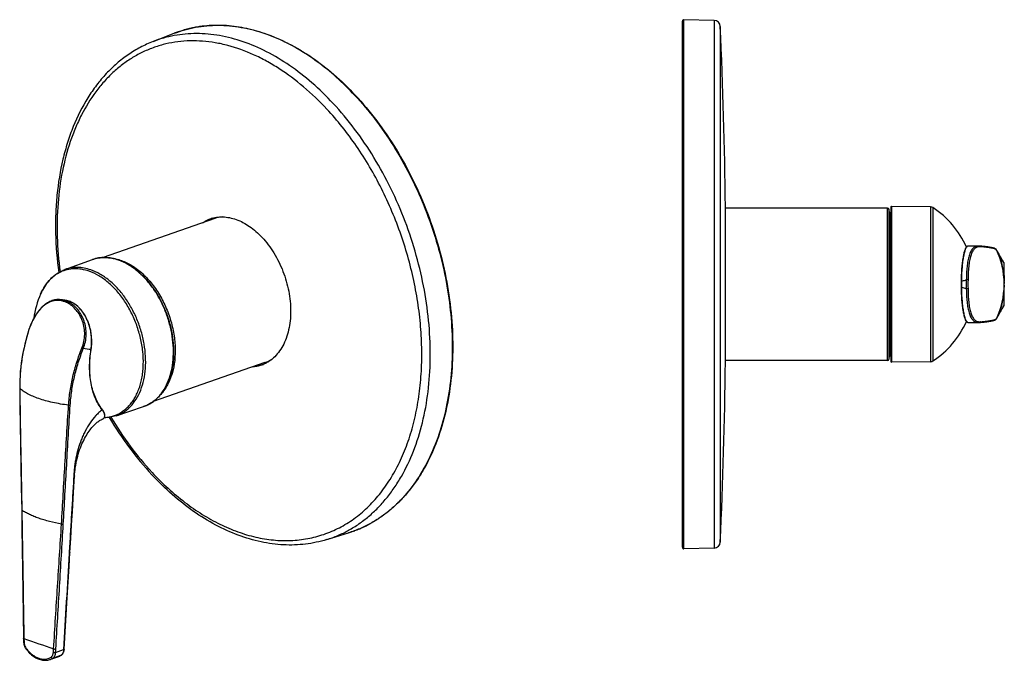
# Model space of a CAD drawing. Header units: millimetres. Extents: x 11 to 339, y -132 to 288.
# Tile 1 of 2: x 23 to 339, y -132 to 74. Entities that reach past the tile are written whole.
import ezdxf

# ---------------------------------------------------------------- set-up
doc = ezdxf.new("R2010")
doc.units = ezdxf.units.MM
doc.header["$LTSCALE"] = 23.1
doc.layers.get('0').update_dxf_attribs({"linetype": 'CONTINUOUS'})

msp = doc.modelspace()

# ---------------------------------------------------------------- linework, layer by layer
at = {"color": 7, "linetype": 'CONTINUOUS'}
for p, q in [((235.73, -95.89), (235.73, 73.11)), ((245.97, 73.35), (236.24, 73.61)), ((65.73, 66.59), (72.52, 69.23)), ((249.56, -36.29), (249.56, 13.51)), ((301.61, 13.11), (249.56, 13.11)), ((302.7, 13.41), (302.7, -36.19)), ((315.4, 13.5), (302.9, 13.61)), ((85.54, 9.72), (49.64, -2.79)), ((302.11, -35.39), (302.11, 12.61)), ((302.7, 11.61), (302.51, 11.61)), ((330.81, 0.89), (327.45, 0.83)), ((327.46, 0.83), (327.45, 0.83)), ((336.57, -0.23), (336.57, -0.23)), ((336.78, -0.55), (336.57, -0.23)), ((337.89, -2.6), (337.73, -2.3)), ((37.43, -6.64), (46.24, -3.45)), ((339.02, -4.43), (339.01, -4.41)), ((339.03, -4.45), (339.02, -4.43)), ((339.05, -4.47), (339.03, -4.45)), ((339.13, -4.96), (339.13, -4.91)), ((339.13, -5.02), (339.13, -4.96)), ((339.14, -5.09), (339.13, -5.02)), ((339.14, -5.16), (339.14, -5.09)), ((339.14, -5.24), (339.14, -5.16)), ((339.14, -5.37), (339.14, -5.24)), ((339.14, -5.51), (339.14, -5.37)), ((339.14, -5.72), (339.14, -5.51)), ((339.14, -6.45), (339.14, -5.72)), ((325.26, -9.95), (325.25, -10.43)), ((325.25, -10.43), (325.25, -10.9)), ((325.25, -10.9), (325.25, -11.39)), ((325.25, -11.39), (325.25, -11.87)), ((325.25, -11.87), (325.25, -12.24)), ((325.25, -12.24), (325.26, -12.82)), ((339.1, -10.58), (339.11, -9.52)), ((339.1, -11.39), (339.1, -11.13)), ((339.1, -11.65), (339.1, -11.4)), ((339.1, -11.59), (339.1, -11.44)), ((339.14, -16.33), (339.11, -13.72)), ((37.37, -16.52), (36.22, -16.36)), ((38.11, -16.66), (38.03, -16.64)), ((38.73, -16.85), (38.65, -16.82)), ((38.81, -16.88), (38.73, -16.85)), ((39.42, -17.13), (39.34, -17.09)), ((339.01, -18.37), (339.02, -18.35)), ((339.02, -18.35), (339.03, -18.33)), ((339.03, -18.33), (339.05, -18.31)), ((339.13, -17.77), (339.14, -17.71)), ((339.13, -17.82), (339.13, -17.77)), ((339.13, -17.87), (339.13, -17.82)), ((339.14, -17.16), (339.14, -16.33)), ((339.14, -17.34), (339.14, -17.16)), ((339.14, -17.47), (339.14, -17.34)), ((339.14, -17.58), (339.14, -17.47)), ((339.14, -17.65), (339.14, -17.58)), ((339.14, -17.71), (339.14, -17.65)), ((327.45, -23.62), (327.46, -23.62)), ((327.45, -23.62), (330.81, -23.68)), ((336.57, -22.56), (336.57, -22.56)), ((25.99, -25.52), (25.84, -25.96)), ((45.82, -32.38), (45.89, -31.89)), ((45.82, -32.38), (45.82, -32.36)), ((302.7, -34.39), (302.51, -34.39)), ((101.66, -36.55), (65.76, -49.06)), ((301.61, -35.89), (249.56, -35.89)), ((315.4, -36.28), (302.9, -36.39)), ((49.5, -51.72), (49.38, -51.56)), ((53.82, -53.64), (62.69, -50.66)), ((49.51, -54.66), (49.51, -54.66)), ((23.39, -76.68), (23.52, -84)), ((121.5, -93.41), (128.46, -91.26)), ((245.97, -96.14), (236.24, -96.39)), ((37.21, -128.58), (38.16, -111.99)), ((24.1, -125.22), (24.12, -126.08)), ((24.12, -126.08), (24.12, -126.23)), ((32.6, -131.94), (35.17, -131.04)), ((35.99, -130.67), (36.2, -130.55)), ((36.2, -130.55), (36.2, -130.55))]:
    msp.add_line(p, q, dxfattribs=at)
at = {"color": 9, "linetype": 'CONTINUOUS'}
for p, q in [((236.24, -96.39), (236.24, 73.61)), ((245.97, 73.35), (245.97, -96.14)), ((247.91, 71.44), (247.91, -94.22)), ((301.61, -35.89), (301.61, 13.11)), ((302.9, 13.61), (302.9, -36.39)), ((315.4, 13.5), (315.4, -36.28)), ((316.21, 13.25), (316.21, -36.03)), ((302.51, 11.61), (302.51, -34.39)), ((337.76, -2.39), (337.72, -2.31)), ((337.76, -2.39), (337.72, -2.31)), ((339.07, -4.65), (338.95, -4.44)), ((338.99, -4.5), (338.96, -4.44)), ((339.07, -4.65), (338.99, -4.5)), ((339.14, -5.73), (339.14, -5.72)), ((339.14, -5.73), (339.14, -5.72)), ((339.11, -8.61), (339.12, -8.55)), ((339.1, -10.46), (339.1, -10.39)), ((339.1, -10.58), (339.1, -10.46)), ((36.58, -16.42), (36.23, -16.37)), ((37.3, -16.53), (37.37, -16.54)), ((38.03, -16.64), (38.02, -16.64)), ((38.03, -16.64), (38.02, -16.64)), ((38.02, -16.64), (38.03, -16.64)), ((38.73, -16.85), (38.71, -16.85)), ((38.73, -16.85), (38.71, -16.85)), ((39.42, -17.13), (39.4, -17.12)), ((39.42, -17.13), (39.4, -17.12)), ((338.95, -18.34), (339.07, -18.13)), ((338.96, -18.34), (338.99, -18.28)), ((338.99, -18.28), (339.07, -18.13)), ((339.14, -17.05), (339.14, -17.06)), ((339.14, -17.06), (339.14, -17.05)), ((337.72, -20.47), (337.76, -20.39)), ((337.72, -20.47), (337.76, -20.39)), ((25.86, -25.96), (25.86, -25.96)), ((25.86, -25.96), (25.86, -25.96)), ((45.78, -32.38), (45.79, -32.35)), ((45.78, -32.38), (45.79, -32.35)), ((22.91, -44.73), (22.91, -44.78)), ((22.91, -44.73), (22.91, -44.78)), ((49.67, -54.59), (49.67, -54.59)), ((23.57, -83.93), (23.57, -84)), ((24.24, -125.19), (24.27, -126.33)), ((34.41, -129.66), (36.98, -128.76)), ((33.53, -131.49), (36.1, -130.59))]:
    msp.add_line(p, q, dxfattribs=at)
at = {"color": 7, "linetype": 'CONTINUOUS'}
for points in [[(327.46, 0.83), (327.36, 0.82), (327.25, 0.79), (327.13, 0.72), (327.02, 0.63), (326.92, 0.51), (326.82, 0.36), (326.72, 0.2), (326.62, 0), (326.53, -0.21), (326.44, -0.45), (326.35, -0.71), (326.26, -1), (326.18, -1.3), (326.1, -1.62), (326.02, -1.96), (325.95, -2.32), (325.88, -2.7), (325.81, -3.09), (325.75, -3.51), (325.69, -3.93), (325.63, -4.38), (325.58, -4.83), (325.53, -5.3), (325.48, -5.79), (325.44, -6.28), (325.4, -6.78), (325.37, -7.29), (325.34, -7.81), (325.31, -8.34), (325.29, -8.87), (325.27, -9.41), (325.26, -9.95)], [(331.16, 0.88), (330.97, 0.89), (330.81, 0.89)], [(336.57, -0.23), (336.5, -0.15), (336.42, -0.07), (336.33, -0.01), (336.24, 0.04), (336.15, 0.09), (336.05, 0.13), (335.94, 0.17), (335.82, 0.21), (335.69, 0.25), (335.54, 0.29), (335.38, 0.32), (335.21, 0.36), (335.03, 0.4), (334.83, 0.44), (334.61, 0.47), (334.38, 0.51), (334.13, 0.55), (333.86, 0.59), (333.58, 0.62), (333.28, 0.66), (332.97, 0.7), (332.63, 0.74), (332.28, 0.77), (331.91, 0.81), (331.52, 0.85), (331.16, 0.88)], [(337.73, -2.3), (337.53, -1.94), (337.35, -1.58), (337.17, -1.22), (336.98, -0.88), (336.78, -0.55)], [(339.01, -4.41), (338.77, -4), (338.53, -3.62), (338.29, -3.26), (338.08, -2.91), (337.89, -2.6)], [(339.1, -4.62), (339.1, -4.6), (339.09, -4.58), (339.08, -4.55), (339.07, -4.53), (339.06, -4.5), (339.04, -4.47)], [(339.12, -4.74), (339.12, -4.72), (339.11, -4.7), (339.11, -4.69), (339.11, -4.67), (339.11, -4.66), (339.1, -4.64), (339.1, -4.62)], [(339.12, -4.81), (339.12, -4.79), (339.12, -4.77), (339.12, -4.76), (339.12, -4.74)], [(339.13, -4.91), (339.13, -4.88), (339.13, -4.86), (339.13, -4.83), (339.12, -4.81)], [(339.11, -9.52), (339.12, -8.16), (339.14, -6.45)], [(339.11, -13.72), (339.1, -12.8), (339.1, -12.3)], [(325.26, -12.82), (325.27, -13.36), (325.29, -13.9), (325.31, -14.44), (325.34, -14.96), (325.37, -15.48), (325.4, -16), (325.44, -16.5), (325.48, -16.99), (325.52, -17.47), (325.57, -17.94), (325.63, -18.4), (325.69, -18.84), (325.75, -19.27), (325.81, -19.68), (325.88, -20.08), (325.95, -20.46), (326.02, -20.82), (326.1, -21.16), (326.18, -21.48), (326.26, -21.78), (326.35, -22.07), (326.44, -22.33), (326.53, -22.57), (326.62, -22.78), (326.72, -22.98), (326.82, -23.15), (326.92, -23.29), (327.02, -23.41), (327.13, -23.5), (327.25, -23.57), (327.36, -23.61), (327.46, -23.62)], [(36.22, -16.36), (36.03, -16.34), (35.64, -16.31), (35.25, -16.31), (34.86, -16.33), (34.47, -16.37), (34.08, -16.44), (33.7, -16.52), (33.32, -16.64), (32.94, -16.77), (32.57, -16.93), (32.2, -17.12), (31.83, -17.32), (31.47, -17.55), (31.11, -17.8), (30.76, -18.08), (30.42, -18.37), (30.09, -18.68), (29.76, -19.01), (29.45, -19.35), (29.14, -19.72), (28.84, -20.1), (28.55, -20.49), (28.27, -20.89), (27.99, -21.31), (27.73, -21.74), (27.48, -22.18), (27.24, -22.63), (27, -23.09), (26.78, -23.56), (26.57, -24.04), (26.36, -24.52), (26.17, -25.02), (25.99, -25.52)], [(38.03, -16.64), (37.69, -16.57), (37.37, -16.52)], [(38.65, -16.82), (38.52, -16.78), (38.38, -16.74), (38.25, -16.7), (38.11, -16.66)], [(39.34, -17.09), (39.21, -17.04), (39.08, -16.98), (38.94, -16.93), (38.81, -16.88)], [(45.89, -31.89), (45.95, -31.33), (46, -30.78), (46.02, -30.21), (46.03, -29.65), (46.01, -29.08), (45.98, -28.52), (45.94, -27.95), (45.87, -27.39), (45.78, -26.83), (45.68, -26.27), (45.56, -25.72), (45.42, -25.18), (45.27, -24.65), (45.1, -24.12), (44.91, -23.61), (44.71, -23.1), (44.49, -22.61), (44.26, -22.13), (44.01, -21.67), (43.75, -21.22), (43.48, -20.78), (43.19, -20.37), (42.89, -19.97), (42.58, -19.59), (42.26, -19.23), (41.92, -18.89), (41.58, -18.57), (41.23, -18.27), (40.87, -17.99), (40.5, -17.73), (40.13, -17.5), (39.75, -17.29), (39.42, -17.13)], [(337.73, -20.48), (337.89, -20.19), (338.08, -19.87), (338.29, -19.53), (338.53, -19.16), (338.77, -18.78), (339.01, -18.37)], [(339.04, -18.31), (339.06, -18.29), (339.07, -18.26), (339.08, -18.23), (339.09, -18.21), (339.09, -18.19), (339.1, -18.17), (339.1, -18.15)], [(339.1, -18.15), (339.11, -18.13), (339.11, -18.12), (339.11, -18.1), (339.11, -18.09), (339.12, -18.07), (339.12, -18.06), (339.12, -18.04)], [(339.12, -17.97), (339.13, -17.95), (339.13, -17.93), (339.13, -17.91), (339.13, -17.87)], [(339.12, -18.04), (339.12, -18.02), (339.12, -18.01), (339.12, -17.99), (339.12, -17.97)], [(336.57, -22.56), (336.78, -22.24), (336.98, -21.9), (337.17, -21.56), (337.35, -21.21), (337.53, -20.85), (337.73, -20.48)], [(330.81, -23.68), (330.97, -23.67), (331.16, -23.66)], [(331.16, -23.66), (331.52, -23.63), (331.91, -23.59), (332.28, -23.56), (332.63, -23.52), (332.96, -23.48), (333.28, -23.44), (333.58, -23.41), (333.86, -23.37), (334.13, -23.33), (334.38, -23.29), (334.61, -23.25), (334.83, -23.22), (335.03, -23.18), (335.21, -23.14), (335.38, -23.1), (335.54, -23.07), (335.68, -23.03), (335.82, -22.99), (335.94, -22.95), (336.05, -22.91), (336.15, -22.87), (336.24, -22.82), (336.33, -22.77), (336.42, -22.71), (336.5, -22.64), (336.57, -22.56)], [(25.84, -25.96), (25.44, -27.2), (25.06, -28.53), (24.7, -29.87), (24.37, -31.22), (24.08, -32.57), (23.82, -33.93), (23.58, -35.3), (23.38, -36.66), (23.22, -38.03), (23.08, -39.39), (22.98, -40.75), (22.91, -42.11), (22.88, -43.46), (22.88, -44.73)], [(22.88, -44.73), (22.95, -50.45), (23.04, -56.55), (23.14, -62.96), (23.39, -76.68)], [(49.44, -54.69), (49.52, -54.66), (49.66, -54.59), (49.78, -54.52), (49.89, -54.43), (49.99, -54.33), (50.08, -54.22), (50.15, -54.1), (50.2, -53.97), (50.24, -53.83), (50.26, -53.67), (50.27, -53.51), (50.25, -53.33), (50.22, -53.15), (50.17, -52.95), (50.09, -52.75), (50, -52.54), (49.9, -52.34), (49.78, -52.13), (49.64, -51.92), (49.5, -51.72)], [(40.48, -72.94), (40.52, -72.34), (40.58, -71.64), (40.66, -70.94), (40.75, -70.22), (40.87, -69.5), (41, -68.78), (41.15, -68.06), (41.31, -67.34), (41.5, -66.63), (41.7, -65.94), (41.91, -65.25), (42.14, -64.58), (42.38, -63.93), (42.63, -63.3), (42.89, -62.69), (43.16, -62.1), (43.43, -61.53), (43.72, -60.98), (44, -60.45), (44.3, -59.94), (44.59, -59.46), (44.89, -59), (45.19, -58.57), (45.48, -58.17), (45.78, -57.79), (46.07, -57.43), (46.35, -57.1), (46.64, -56.79), (46.92, -56.5), (47.21, -56.23), (47.48, -55.98), (47.76, -55.74), (48.03, -55.53), (48.29, -55.34), (48.54, -55.18), (48.78, -55.03), (49.01, -54.9), (49.23, -54.79), (49.44, -54.69)], [(39, -97.59), (39.27, -93.05), (39.54, -88.62), (39.8, -84.39), (40.05, -80.36), (40.27, -76.51), (40.48, -72.94)], [(23.52, -84), (23.61, -89.93), (23.7, -96.33), (23.79, -103.06), (23.89, -110.1), (23.99, -117.47), (24.1, -125.22)], [(38.16, -111.99), (38.45, -106.93), (38.73, -102.1), (39, -97.59)], [(24.12, -126.23), (24.12, -126.34), (24.13, -126.52), (24.16, -126.71), (24.19, -126.89), (24.23, -127.08), (24.27, -127.26), (24.33, -127.45), (24.4, -127.63), (24.47, -127.8), (24.55, -127.97), (24.64, -128.14), (24.74, -128.3), (24.84, -128.45), (24.9, -128.54)], [(24.9, -128.54), (25.14, -128.85), (25.44, -129.2), (25.74, -129.54), (26.06, -129.86), (26.38, -130.16), (26.71, -130.44), (27.05, -130.71), (27.39, -130.95), (27.74, -131.17), (28.09, -131.38), (28.45, -131.56), (28.8, -131.72), (29.16, -131.85), (29.52, -131.97), (29.87, -132.06), (30.22, -132.13), (30.57, -132.17), (30.92, -132.19), (31.26, -132.19), (31.59, -132.17), (31.92, -132.12), (32.24, -132.05), (32.56, -131.96), (32.6, -131.94)], [(36.2, -130.55), (36.26, -130.5), (36.38, -130.41), (36.5, -130.31), (36.61, -130.19), (36.71, -130.07), (36.8, -129.93), (36.89, -129.78), (36.97, -129.62), (37.03, -129.46), (37.09, -129.29), (37.14, -129.11), (37.17, -128.92), (37.2, -128.73), (37.21, -128.58)], [(35.17, -131.04), (35.44, -130.94), (35.72, -130.81), (35.99, -130.67)]]:
    msp.add_lwpolyline(points, dxfattribs=at)
at = {"color": 9, "linetype": 'CONTINUOUS'}
msp.add_lwpolyline([(49.67, -54.59), (49.67, -54.59), (49.67, -54.58)], dxfattribs=at)
at = {"color": 7, "linetype": 'CONTINUOUS'}
for centre, radius, start, end in [((236.23, 73.11), 0.5, 88.5, 180), ((245.91, 71.36), 2, 2.5093, 88.5), ((-1642.27, -11.39), 1892, 0.75407, 2.50927), ((301.61, 12.61), 0.5, 0, 90), ((302.9, 13.41), 0.2, 89.5, 180), ((315.39, 12), 1.5, 56.65, 89.5), ((300, -11.39), 29.5, 23.9017, 56.65), ((89.15, -0.52), 11.26, 116.3622, 124.5415), ((89.04, -0.31), 11.03, 112.8137, 116.3501), ((89.12, -0.58), 10.9, 96.0323, 109.1804), ((302.51, 12.01), 0.4, 180, 270), ((308.1, -11.39), 31, 0.3641, 16.8732), ((49.43, -18.57), 15.87, 70.7828, 71.0125), ((308.1, -11.39), 31, 343.1268, 359.6359), ((541.14, -11.4), 202.04, 179.7698, 179.9253), ((308.11, -11.39), 30.99, 359.6358, 0.3642), ((313.11, -11.39), 25.99, 359.5657, 0.4343), ((543.17, -11.38), 204.07, 180.0754, 180.2572), ((56.64, -26.3), 29.5, 156.4522, 172.2165), ((300, -11.39), 29.5, 303.35, 336.0983), ((302.51, -34.79), 0.4, 90, 180), ((98.11, -26.2), 11.35, 273.9507, 282.0312), ((98.17, -26.51), 11.03, 282.0751, 285.6228), ((98.07, -26.26), 10.9, 289.2527, 302.2672), ((-1642.27, -11.39), 1892, 357.49073, 359.24593), ((301.61, -35.39), 0.5, 270, 360), ((302.9, -36.19), 0.2, 180, 270.5), ((315.39, -34.78), 1.5, 270.5, 303.35), ((245.91, -94.14), 2, 271.5, 357.4907), ((236.23, -95.89), 0.5, 180, 271.5)]:
    msp.add_arc(centre, radius, start, end, dxfattribs=at)
at = {"color": 9, "linetype": 'CONTINUOUS'}
for centre, radius, start, end in [((86.04, 34.41), 37.35, 109.1861, 111.2207), ((86.04, 34.42), 37.34, 107.8625, 109.1857), ((86.05, 34.38), 37.38, 106.7123, 107.8625), ((86.06, 34.32), 37.44, 105.2543, 106.7121), ((86.09, 34.25), 37.52, 104.2708, 105.2544), ((86.12, 34.11), 37.66, 102.5946, 104.2702), ((86.15, 33.96), 37.81, 101.8654, 102.5952), ((86.2, 33.74), 38.04, 99.8882, 101.8636), ((86.23, 33.58), 38.2, 99.4985, 99.8888), ((327.46, 0.48), 0.352, 91.021, 93.6241), ((336.16, -0.52), 0.499, 25.2149, 35.6581), ((313.1, -11.39), 26, 0.4341, 25.2388), ((337.28, -2.54), 0.5, 16.8534, 27.9069), ((49.37, -18.56), 15.86, 70.5599, 70.7828), ((338.58, -4.66), 0.499, 0.3022, 29.9015), ((338.61, -4.72), 0.499, 359.7316, 29.0342), ((-660.91, -11.39), 1000, 0.01481, 0.386), ((334.8, -6.93), 4.84, 27.1135, 27.9663), ((596.57, -11.7), 257.47, 179.3138, 179.7099), ((408.59, -11.39), 83.25, 179.3292, 180.0006), ((408.71, -11.39), 83.37, 179.9999, 180.6702), ((413.46, -11.39), 86.54, 179.0528, 180.9472), ((422.19, -11.39), 94.72, 179.1488, 180.8512), ((313.1, -11.39), 26, 334.7612, 359.5659), ((-660.91, -11.39), 1000, 359.614, 359.98519), ((17.32, -147.5), 132.49, 81.3267, 81.6419), ((36.49, -22.99), 6.53, 76.4287, 82.2275), ((17.28, -147.77), 132.76, 81.0125, 81.2976), ((36.29, -23.8), 7.37, 70.7685, 76.341), ((39.23, -57.76), 40.64, 89.7584, 90.8834), ((36.12, -24.28), 7.88, 65.3522, 70.6358), ((338.58, -18.13), 0.499, 330.0983, 359.6978), ((338.61, -18.07), 0.499, 330.9657, 0.2682), ((334.8, -15.86), 4.84, 332.0337, 332.8865), ((337.28, -20.24), 0.5, 332.093, 343.1466), ((327.46, -23.26), 0.352, 266.4857, 268.9782), ((336.16, -22.26), 0.499, 324.3356, 334.7849), ((-36.03, -661.05), 633.98, 82.58517, 82.8098), ((59.2, -40.24), 10.99, 288.5504, 291.6983), ((59.19, -40.22), 11.02, 291.6987, 293.7478), ((59.17, -40.18), 11.05, 293.7477, 295.0273), ((59.14, -40.12), 11.13, 295.0297, 297.7584), ((59.11, -40.05), 11.2, 297.7562, 298.2988), ((60.91, -42.68), 14.64, 217.6256, 218.0224), ((48.93, -53.23), 1.55, 292.0532, 292.7028), ((48.95, -53.29), 1.48, 292.6949, 295.4451), ((49, -53.4), 1.37, 295.4576, 299.1412), ((117.11, -54.95), 38.04, 296.5923, 298.6083), ((117.03, -54.8), 38.21, 298.6077, 298.967), ((117.41, -55.58), 37.35, 287.2136, 289.2486), ((117.41, -55.59), 37.34, 289.249, 290.5853), ((117.4, -55.55), 37.38, 290.5854, 291.7285), ((117.37, -55.49), 37.44, 291.7287, 293.2031), ((117.34, -55.42), 37.52, 293.203, 294.1768), ((117.28, -55.29), 37.66, 294.1775, 295.8779), ((117.22, -55.15), 37.82, 295.8773, 296.5903), ((14040.73, -919.77), 14026.08, 176.640275, 176.767048), ((426.56, 1013.66), 1207.82, 250.54356, 251.02219), ((33.7, -126.83), 4.46, 289.2172, 290.7601), ((33.7, -126.83), 4.47, 290.7612, 293.9803), ((33.7, -126.82), 4.47, 293.9799, 294.2617), ((33.66, -126.75), 4.55, 294.2928, 302.4555), ((35.34, -129.39), 1.42, 302.4798, 307.6543), ((35.96, -130.17), 0.441, 289.1424, 302.3691)]:
    msp.add_arc(centre, radius, start, end, dxfattribs=at)
at = {"color": 7, "linetype": 'CONTINUOUS'}
for points, knots in [([(72.52, 69.23), (73.63, 69.66), (75.89, 70.41), (79.38, 71.23), (82.96, 71.71), (86.61, 71.87), (90.32, 71.69), (95.38, 71.02), (101.8, 69.34), (109.38, 66.08), (116.82, 61.62), (124.01, 56.03), (128.48, 51.7), (130.64, 49.39)], [0, 0, 0, 0, 0.054693, 0.109553, 0.164842, 0.220805, 0.277675, 0.335654, 0.45553, 0.581586, 0.714367, 0.85395, 1, 1, 1, 1]), ([(65.73, 66.59), (64.33, 66.05), (61.57, 64.79), (57.67, 62.42), (54, 59.58), (50.6, 56.3), (47.49, 52.6), (43.68, 47.06), (40.57, 40.83), (38.17, 34.12), (36.16, 26.83), (34.91, 19.14), (34.38, 11.19), (34.32, 2.88), (34.84, -3.41), (35.41, -7.6)], [0, 0, 0, 0, 0.052377, 0.105203, 0.158809, 0.213494, 0.269518, 0.327097, 0.447408, 0.510425, 0.575343, 0.710624, 0.780872, 0.852648, 1, 1, 1, 1]), ([(130.64, 49.39), (133.09, 46.77), (137.77, 41.17), (143.99, 31.99), (149.44, 22.02), (154.02, 11.46), (157.63, 0.5), (160.22, -10.67), (161.74, -21.83), (162.16, -32.8), (161.47, -43.36), (159.68, -53.33), (156.81, -62.52), (153.52, -69.5), (150.39, -74.51), (147.85, -77.91), (145.08, -81.01), (142.12, -83.77), (138.95, -86.2), (135.62, -88.27), (132.12, -89.98), (129.69, -90.88), (128.46, -91.26)], [0, 0, 0, 0, 0.066369, 0.134986, 0.205245, 0.276462, 0.34791, 0.41885, 0.48857, 0.556408, 0.621799, 0.684301, 0.743642, 0.79976, 0.82668, 0.852887, 0.878446, 0.903443, 0.927978, 0.952164, 0.976127, 1, 1, 1, 1]), ([(81.47, 8.3), (81.88, 8.58), (82.73, 9.09), (83.64, 9.48), (84.11, 9.64)], [0, 0, 0, 0, 0.502501, 1, 1, 1, 1]), ([(84.11, 9.64), (84.75, 9.87), (86.08, 10.2), (88.17, 10.32), (90.32, 10.07), (92.5, 9.46), (94.66, 8.5), (96.79, 7.2), (98.84, 5.58), (100.12, 4.34), (100.74, 3.67)], [0, 0, 0, 0, 0.108872, 0.219793, 0.334581, 0.454664, 0.580993, 0.714037, 0.853823, 1, 1, 1, 1]), ([(100.74, 3.67), (101.45, 2.92), (102.79, 1.3), (104.59, -1.33), (106.16, -4.19), (107.49, -7.23), (108.55, -10.38), (109.33, -13.59), (109.8, -16.8), (109.91, -18.95), (109.91, -20.01)], [0, 0, 0, 0, 0.119154, 0.242311, 0.368413, 0.496272, 0.624622, 0.75218, 0.877693, 1, 1, 1, 1]), ([(46.24, -3.45), (46.88, -3.22), (48.22, -2.87), (50.32, -2.72), (52.47, -2.94), (53.89, -3.32), (54.59, -3.56)], [0, 0, 0, 0, 0.240335, 0.484668, 0.736858, 1, 1, 1, 1]), ([(54.65, -3.58), (55.67, -3.94), (57.71, -4.89), (60.56, -6.87), (63.24, -9.4), (65.68, -12.4), (67.82, -15.8), (69.6, -19.5), (70.97, -23.4), (71.9, -27.41), (72.36, -31.4), (72.33, -35.28), (71.82, -38.93), (70.84, -42.27), (69.62, -44.76), (68.43, -46.49), (67.45, -47.63), (66.38, -48.62), (65.23, -49.47), (64, -50.16), (63.13, -50.51), (62.69, -50.66)], [0, 0, 0, 0, 0.056051, 0.116033, 0.17984, 0.246995, 0.316742, 0.388128, 0.46009, 0.531523, 0.60136, 0.668642, 0.732604, 0.792754, 0.848968, 0.875717, 0.901648, 0.926881, 0.951565, 0.975873, 1, 1, 1, 1]), ([(29.6, -14.51), (30, -13.59), (30.93, -11.84), (32.47, -9.92), (33.86, -8.65), (34.98, -7.83), (36.17, -7.15), (37.01, -6.79), (37.43, -6.64)], [0, 0, 0, 0, 0.265242, 0.517842, 0.640552, 0.761435, 0.881053, 1, 1, 1, 1]), ([(109.91, -20.01), (109.91, -21.04), (109.81, -23.07), (109.33, -26.01), (108.54, -28.73), (107.46, -31.18), (106.08, -33.31), (104.71, -34.81), (103.5, -35.81), (102.55, -36.44), (101.55, -36.97), (100.85, -37.26), (100.5, -37.38)], [0, 0, 0, 0, 0.147728, 0.289043, 0.423261, 0.550143, 0.669998, 0.783749, 0.838864, 0.893087, 0.946699, 1, 1, 1, 1]), ([(49.38, -51.56), (48.95, -51.01), (48.14, -49.8), (47.15, -47.79), (46.36, -45.58), (45.8, -43.18), (45.46, -40.63), (45.3, -37.01), (45.53, -34.24), (45.82, -32.38)], [0, 0, 0, 0, 0.106047, 0.217316, 0.334253, 0.456997, 0.585417, 0.719153, 1, 1, 1, 1]), ([(100.5, -37.38), (100.03, -37.54), (99.08, -37.81), (98.09, -37.94), (97.6, -37.97)], [0, 0, 0, 0, 0.4975, 1, 1, 1, 1]), ([(53.82, -53.64), (53.22, -53.84), (51.97, -54.15), (50.69, -54.26), (50.05, -54.26)], [0, 0, 0, 0, 0.497325, 1, 1, 1, 1]), ([(51.63, -54.15), (53.63, -57.51), (57.88, -63.92), (62.79, -69.85), (65.37, -72.62)], [0, 0, 0, 0, 0.508386, 1, 1, 1, 1]), ([(121.5, -93.41), (120.4, -93.75), (118.15, -94.34), (114.7, -94.92), (111.18, -95.19), (107.61, -95.16), (104, -94.82), (99.09, -93.97), (92.92, -92.14), (85.65, -88.82), (78.55, -84.41), (71.69, -78.99), (67.43, -74.83), (65.37, -72.62)], [0, 0, 0, 0, 0.055003, 0.110306, 0.16612, 0.222641, 0.280052, 0.338517, 0.45907, 0.585235, 0.717459, 0.855808, 1, 1, 1, 1])]:
    msp.add_open_spline(points, degree=3, knots=knots, dxfattribs=at)
at = {"color": 9, "linetype": 'CONTINUOUS'}
for points, knots in [([(130.54, 49.29), (128.66, 51.3), (124.8, 55.11), (118.63, 60.14), (112.25, 64.34), (105.75, 67.66), (99.19, 70.05), (93.68, 71.27), (89.34, 71.73), (86.15, 71.83), (83.01, 71.69), (80.94, 71.43), (79.92, 71.26)], [0, 0, 0, 0, 0.144075, 0.282642, 0.415381, 0.542222, 0.663385, 0.779408, 0.83579, 0.891242, 0.945921, 1, 1, 1, 1]), ([(121.55, 44.88), (119.2, 47.41), (114.33, 52.09), (107.66, 57.07), (102.18, 60.34), (96.8, 63.03), (91.28, 65.04), (85.73, 66.26), (81.66, 66.76), (77.64, 66.87), (73.7, 66.58), (69.86, 65.89), (66.13, 64.8), (62.54, 63.33), (59.11, 61.47), (55.85, 59.24), (52.77, 56.65), (49.9, 53.71), (46.32, 49.29), (43.25, 44.28), (40.72, 38.82), (38.47, 32.85), (36.36, 24.78), (34.98, 14.51), (34.76, 3.69), (35.36, -3.64), (35.85, -7.35)], [0, 0, 0, 0, 0.070704, 0.137826, 0.169998, 0.201232, 0.260952, 0.289602, 0.31754, 0.344878, 0.371746, 0.398292, 0.424675, 0.45106, 0.477612, 0.504491, 0.531843, 0.559799, 0.588468, 0.648234, 0.679493, 0.711689, 0.778859, 0.849609, 0.923522, 1, 1, 1, 1]), ([(123.57, 46.71), (121.41, 49.03), (116.96, 53.36), (109.79, 58.95), (102.37, 63.41), (94.82, 66.67), (88.44, 68.35), (83.41, 69.03), (79.72, 69.2), (76.09, 69.05), (72.54, 68.57), (69.07, 67.77), (66.83, 67.02), (65.73, 66.59)], [0, 0, 0, 0, 0.146499, 0.28643, 0.419433, 0.545563, 0.665354, 0.723233, 0.779967, 0.835765, 0.890863, 0.945518, 1, 1, 1, 1]), ([(130.54, 49.29), (132.83, 46.83), (137.22, 41.6), (143.11, 33.06), (148.33, 23.81), (152.8, 14.01), (156.45, 3.81), (159.21, -6.63), (161.04, -17.12), (161.91, -27.51), (161.81, -37.64), (160.74, -47.33), (158.71, -56.43), (155.76, -64.8), (151.92, -72.3), (147.97, -77.79), (144.44, -81.6), (141.65, -84.13), (138.69, -86.36), (136.6, -87.65), (135.54, -88.24)], [0, 0, 0, 0, 0.065355, 0.132831, 0.201904, 0.271986, 0.342448, 0.412648, 0.481952, 0.549763, 0.615543, 0.678842, 0.739326, 0.79681, 0.851289, 0.902967, 0.927907, 0.95233, 0.976327, 1, 1, 1, 1]), ([(65.39, -71.81), (67.04, -73.58), (70.43, -76.95), (75.82, -81.47), (81.38, -85.35), (87.07, -88.53), (92.82, -90.99), (98.58, -92.71), (104.3, -93.66), (109.92, -93.84), (115.39, -93.23), (120.65, -91.85), (125.64, -89.7), (130.32, -86.81), (134.64, -83.21), (138.55, -78.94), (142.01, -74.05), (145.01, -68.57), (147.51, -62.57), (149.48, -56.1), (150.92, -49.22), (151.81, -42.01), (152.13, -34.52), (151.9, -26.83), (151.1, -19.02), (149.75, -11.15), (147.87, -3.3), (145.46, 4.45), (142.55, 12.02), (139.17, 19.36), (135.36, 26.37), (131.14, 33.01), (126.57, 39.21), (123.26, 43.05), (121.55, 44.88)], [0, 0, 0, 0, 0.033325, 0.065512, 0.096495, 0.126248, 0.154793, 0.182204, 0.20861, 0.234197, 0.259203, 0.283902, 0.308594, 0.333577, 0.35913, 0.385491, 0.412848, 0.441334, 0.471027, 0.501948, 0.534077, 0.567348, 0.60166, 0.636886, 0.67287, 0.709441, 0.746413, 0.78359, 0.820772, 0.857758, 0.894354, 0.930372, 0.965639, 1, 1, 1, 1]), ([(121.5, -93.41), (122.72, -93.03), (125.12, -92.15), (128.59, -90.46), (131.89, -88.4), (135.03, -86), (137.97, -83.25), (140.71, -80.18), (143.24, -76.8), (146.35, -71.83), (149.62, -64.89), (152.47, -55.74), (154.25, -45.81), (154.94, -35.28), (154.53, -24.35), (153.02, -13.22), (150.44, -2.08), (146.84, 8.86), (142.29, 19.39), (136.87, 29.34), (130.67, 38.5), (126.01, 44.1), (123.57, 46.71)], [0, 0, 0, 0, 0.023737, 0.047566, 0.071625, 0.096042, 0.120934, 0.146402, 0.172533, 0.199391, 0.255432, 0.314747, 0.377267, 0.442709, 0.510626, 0.580443, 0.651496, 0.723066, 0.794408, 0.864793, 0.933528, 1, 1, 1, 1]), ([(327.44, 0.83), (327.41, 0.83), (327.34, 0.82), (327.24, 0.77), (327.15, 0.7), (327.01, 0.56), (326.85, 0.32), (326.67, -0.05), (326.49, -0.52), (326.33, -1.07), (326.17, -1.72), (326.02, -2.45), (325.88, -3.25), (325.71, -4.46), (325.54, -6.11), (325.4, -8.21), (325.36, -9.67), (325.35, -10.42)], [0, 0, 0, 0, 0.008273, 0.017242, 0.027327, 0.038821, 0.066695, 0.101712, 0.144103, 0.193824, 0.250657, 0.314264, 0.384212, 0.459983, 0.626572, 0.808628, 1, 1, 1, 1]), ([(330.81, 0.89), (330.64, 0.89), (330.3, 0.85), (329.82, 0.69), (329.38, 0.43), (328.98, 0.07), (328.62, -0.39), (328.3, -0.93), (328.03, -1.55), (327.79, -2.26), (327.59, -3.04), (327.42, -3.88), (327.28, -4.79), (327.12, -6.1), (326.99, -7.83), (326.95, -9.24), (326.94, -9.96)], [0, 0, 0, 0, 0.04065, 0.080598, 0.121241, 0.163964, 0.209955, 0.260076, 0.314861, 0.374546, 0.439141, 0.508471, 0.582227, 0.659991, 0.825435, 1, 1, 1, 1]), ([(331.49, 0.64), (331.32, 0.65), (330.97, 0.65), (330.46, 0.55), (329.99, 0.33), (329.56, 0), (329.19, -0.42), (328.86, -0.94), (328.57, -1.55), (328.33, -2.25), (328.12, -3.02), (327.95, -3.86), (327.81, -4.77), (327.66, -6.09), (327.53, -7.83), (327.49, -9.25), (327.48, -9.98)], [0, 0, 0, 0, 0.04242, 0.083258, 0.12395, 0.166088, 0.211131, 0.260206, 0.314032, 0.372958, 0.437037, 0.50611, 0.579848, 0.657807, 0.824139, 1, 1, 1, 1]), ([(331.49, 0.64), (331.46, 0.7), (331.39, 0.79), (331.26, 0.86), (331.19, 0.88), (331.16, 0.88)], [0, 0, 0, 0, 0.511231, 0.757618, 1, 1, 1, 1]), ([(336.54, -0.23), (336.51, -0.21), (336.44, -0.17), (336.32, -0.12), (336.16, -0.06), (335.9, 0.02), (335.49, 0.12), (334.92, 0.22), (334.22, 0.33), (333.41, 0.44), (332.49, 0.54), (331.84, 0.61), (331.49, 0.64)], [0, 0, 0, 0, 0.021205, 0.047605, 0.079428, 0.116792, 0.208347, 0.322438, 0.458959, 0.61765, 0.798156, 1, 1, 1, 1]), ([(54.59, -3.58), (53.88, -3.34), (52.46, -2.95), (50.31, -2.73), (48.22, -2.87), (46.88, -3.22), (46.24, -3.45)], [0, 0, 0, 0, 0.263826, 0.516155, 0.760196, 1, 1, 1, 1]), ([(52.93, -3.09), (53.08, -3.11), (53.67, -3.21), (54.25, -3.35), (54.69, -3.47)], [0, 0, 0, 0, 0.246513, 1, 1, 1, 1]), ([(336.62, -0.3), (336.61, -0.3), (336.59, -0.27), (336.56, -0.25), (336.54, -0.23)], [0, 0, 0, 0, 0.220505, 1, 1, 1, 1]), ([(337.72, -2.31), (337.63, -2.14), (337.46, -1.81), (337.21, -1.3), (336.94, -0.8), (336.73, -0.47), (336.62, -0.3)], [0, 0, 0, 0, 0.245999, 0.491023, 0.739806, 1, 1, 1, 1]), ([(338.96, -4.44), (338.76, -4.09), (338.45, -3.58), (338.04, -2.9), (337.85, -2.56), (337.76, -2.39)], [0, 0, 0, 0, 0.50639, 0.757018, 1, 1, 1, 1]), ([(45.75, -6.77), (45.04, -6.52), (43.63, -6.14), (41.49, -5.92), (39.4, -6.06), (38.07, -6.41), (37.43, -6.64)], [0, 0, 0, 0, 0.263826, 0.516155, 0.760196, 1, 1, 1, 1]), ([(64.42, -49.91), (64.81, -49.7), (65.58, -49.23), (66.65, -48.38), (67.64, -47.4), (68.88, -45.89), (70.18, -43.69), (71.33, -40.67), (72.05, -37.32), (72.33, -33.72), (72.17, -29.95), (71.57, -26.1), (70.55, -22.29), (69.13, -18.59), (67.34, -15.1), (65.24, -11.9), (62.87, -9.09), (60.28, -6.72), (57.55, -4.85), (55.62, -3.95), (54.65, -3.6)], [0, 0, 0, 0, 0.023989, 0.048404, 0.073401, 0.099111, 0.153001, 0.210628, 0.272049, 0.33696, 0.404779, 0.474718, 0.545855, 0.617194, 0.687726, 0.756492, 0.822642, 0.885505, 0.944656, 1, 1, 1, 1]), ([(54.69, -3.47), (55.9, -3.82), (57.7, -4.6), (59.94, -6), (62.2, -7.75), (64.85, -10.43), (67.59, -14.24), (69.84, -18.54), (71.53, -23.17), (72.58, -27.93), (72.83, -31.15), (72.83, -32.74)], [0, 0, 0, 0, 0.103698, 0.159032, 0.216658, 0.338238, 0.466987, 0.600496, 0.735868, 0.870023, 1, 1, 1, 1]), ([(339.14, -5.72), (339.14, -5.65), (339.14, -5.52), (339.14, -5.33), (339.14, -5.16), (339.13, -5.02), (339.13, -4.9), (339.12, -4.83), (339.12, -4.78), (339.12, -4.75), (339.11, -4.73), (339.11, -4.72), (339.11, -4.72)], [0, 0, 0, 0, 0.209307, 0.398242, 0.564577, 0.706385, 0.821991, 0.910034, 0.94339, 0.969512, 0.988358, 1, 1, 1, 1]), ([(339.12, -8.55), (339.12, -8.06), (339.13, -7.12), (339.14, -6.18), (339.14, -5.73)], [0, 0, 0, 0, 0.521526, 1, 1, 1, 1]), ([(45.17, -7.2), (44.39, -6.93), (42.82, -6.52), (40.44, -6.34), (38.14, -6.63), (35.98, -7.38), (34, -8.58), (32.24, -10.2), (30.74, -12.2), (29.95, -13.71), (29.6, -14.51)], [0, 0, 0, 0, 0.12963, 0.253088, 0.372479, 0.490441, 0.609819, 0.733252, 0.862849, 1, 1, 1, 1]), ([(50.11, -54.17), (50.6, -54.15), (51.58, -54.04), (53.01, -53.69), (54.37, -53.16), (55.66, -52.43), (56.87, -51.54), (57.98, -50.47), (58.98, -49.24), (59.88, -47.87), (60.66, -46.35), (61.31, -44.71), (61.84, -42.96), (62.23, -41.1), (62.49, -39.16), (62.65, -36.45), (62.5, -32.94), (61.78, -28.7), (60.54, -24.52), (58.82, -20.51), (56.68, -16.8), (54.18, -13.52), (51.81, -11.18), (49.81, -9.62), (47.83, -8.33), (46.25, -7.57), (45.17, -7.2)], [0, 0, 0, 0, 0.024641, 0.048989, 0.073287, 0.097779, 0.122698, 0.148252, 0.174615, 0.201922, 0.230264, 0.259693, 0.290223, 0.321832, 0.354469, 0.388056, 0.457621, 0.529558, 0.602668, 0.675658, 0.747248, 0.816262, 0.881737, 0.912956, 0.943084, 1, 1, 1, 1]), ([(53.82, -53.64), (54.25, -53.49), (55.11, -53.15), (56.32, -52.46), (57.46, -51.63), (58.89, -50.29), (60.45, -48.24), (61.87, -45.32), (62.85, -42), (63.35, -38.36), (63.38, -34.49), (62.92, -30.51), (61.99, -26.52), (60.62, -22.62), (58.85, -18.93), (56.72, -15.54), (54.28, -12.55), (51.61, -10.04), (48.78, -8.07), (46.76, -7.12), (45.75, -6.77)], [0, 0, 0, 0, 0.023943, 0.048077, 0.0726, 0.097694, 0.150103, 0.206223, 0.266372, 0.330404, 0.397808, 0.467799, 0.539404, 0.611541, 0.683093, 0.752984, 0.820246, 0.884105, 0.944064, 1, 1, 1, 1]), ([(325.35, -10.42), (325.34, -10.42), (325.32, -10.42), (325.29, -10.42), (325.27, -10.42), (325.26, -10.42), (325.26, -10.42), (325.25, -10.42), (325.25, -10.43)], [0, 0, 0, 0, 0.400283, 0.716643, 0.834141, 0.920857, 0.975469, 1, 1, 1, 1]), ([(325.35, -12.37), (325.34, -12.37), (325.32, -12.37), (325.29, -12.36), (325.27, -12.36), (325.26, -12.36), (325.26, -12.36), (325.25, -12.36), (325.25, -12.36)], [0, 0, 0, 0, 0.400282, 0.716643, 0.834141, 0.920857, 0.975468, 1, 1, 1, 1]), ([(325.35, -10.42), (325.48, -10.38), (326.01, -10.23), (326.54, -10.07), (326.94, -9.96)], [0, 0, 0, 0, 0.249718, 1, 1, 1, 1]), ([(326.94, -12.82), (326.8, -12.78), (326.28, -12.63), (325.75, -12.48), (325.35, -12.37)], [0, 0, 0, 0, 0.250279, 1, 1, 1, 1]), ([(325.35, -12.37), (325.36, -13.11), (325.4, -14.57), (325.54, -16.67), (325.71, -18.32), (325.88, -19.53), (326.02, -20.34), (326.17, -21.06), (326.33, -21.71), (326.49, -22.27), (326.67, -22.73), (326.85, -23.1), (327.01, -23.34), (327.15, -23.48), (327.24, -23.55), (327.34, -23.6), (327.41, -23.61), (327.44, -23.62)], [0, 0, 0, 0, 0.191403, 0.373485, 0.540091, 0.615867, 0.685816, 0.749421, 0.806249, 0.855961, 0.898341, 0.933342, 0.9612, 0.972686, 0.982765, 0.991728, 1, 1, 1, 1]), ([(327.48, -9.98), (327.44, -9.98), (327.36, -9.97), (327.17, -9.96), (327.03, -9.96), (326.94, -9.96)], [0, 0, 0, 0, 0.211367, 0.46305, 1, 1, 1, 1]), ([(339.14, -17.05), (339.14, -16.3), (339.12, -14.72), (339.1, -13.13), (339.1, -12.3)], [0, 0, 0, 0, 0.47345, 1, 1, 1, 1]), ([(327.48, -12.8), (327.44, -12.8), (327.36, -12.81), (327.17, -12.82), (327.03, -12.82), (326.94, -12.82)], [0, 0, 0, 0, 0.211377, 0.46306, 1, 1, 1, 1]), ([(326.94, -12.82), (326.95, -13.55), (326.99, -14.96), (327.12, -16.69), (327.28, -17.99), (327.42, -18.9), (327.59, -19.74), (327.79, -20.52), (328.03, -21.23), (328.3, -21.85), (328.62, -22.4), (328.98, -22.85), (329.38, -23.21), (329.82, -23.47), (330.3, -23.64), (330.64, -23.67), (330.81, -23.68)], [0, 0, 0, 0, 0.174565, 0.340009, 0.417773, 0.491529, 0.560859, 0.625454, 0.685139, 0.739924, 0.790045, 0.836036, 0.878759, 0.919402, 0.95935, 1, 1, 1, 1]), ([(327.48, -12.8), (327.49, -13.53), (327.53, -14.95), (327.66, -16.7), (327.81, -18.01), (327.95, -18.92), (328.12, -19.76), (328.33, -20.53), (328.57, -21.23), (328.86, -21.84), (329.19, -22.36), (329.56, -22.79), (329.99, -23.11), (330.46, -23.33), (330.97, -23.44), (331.32, -23.44), (331.49, -23.42)], [0, 0, 0, 0, 0.175862, 0.342193, 0.420152, 0.49389, 0.562963, 0.627043, 0.685969, 0.739795, 0.78887, 0.833913, 0.87605, 0.916743, 0.95758, 1, 1, 1, 1]), ([(36.21, -16.69), (35.95, -16.63), (35.42, -16.57), (34.61, -16.57), (33.81, -16.68), (33.03, -16.89), (32.26, -17.21), (31.25, -17.77), (30.05, -18.73), (28.76, -20.19), (27.61, -21.93), (26.63, -23.87), (26.09, -25.25), (25.86, -25.96)], [0, 0, 0, 0, 0.053337, 0.106144, 0.158959, 0.212346, 0.26685, 0.322971, 0.441436, 0.569742, 0.707505, 0.852224, 1, 1, 1, 1]), ([(36.21, -16.69), (36.23, -16.64), (36.28, -16.57), (36.37, -16.48), (36.47, -16.42), (36.55, -16.42), (36.58, -16.42)], [0, 0, 0, 0, 0.287835, 0.55032, 0.785102, 1, 1, 1, 1]), ([(38.2, -17.38), (37.88, -17.22), (37.24, -16.94), (36.55, -16.75), (36.21, -16.69)], [0, 0, 0, 0, 0.508474, 1, 1, 1, 1]), ([(38.6, -17.13), (38.28, -16.96), (37.62, -16.68), (36.93, -16.49), (36.58, -16.42)], [0, 0, 0, 0, 0.508208, 1, 1, 1, 1]), ([(38.2, -17.38), (38.23, -17.34), (38.29, -17.27), (38.39, -17.18), (38.49, -17.13), (38.57, -17.12), (38.6, -17.13)], [0, 0, 0, 0, 0.28983, 0.557331, 0.793885, 1, 1, 1, 1]), ([(42.87, -31.89), (43.15, -31.19), (43.59, -29.76), (43.84, -27.54), (43.68, -25.34), (43.14, -23.25), (42.27, -21.34), (41.13, -19.69), (39.77, -18.34), (38.74, -17.65), (38.2, -17.38)], [0, 0, 0, 0, 0.134733, 0.268729, 0.401103, 0.530841, 0.656745, 0.777533, 0.892113, 1, 1, 1, 1]), ([(43.32, -32.06), (43.6, -31.35), (44.04, -29.88), (44.3, -27.6), (44.15, -25.34), (43.61, -23.19), (42.74, -21.22), (41.59, -19.51), (40.21, -18.12), (39.15, -17.41), (38.6, -17.13)], [0, 0, 0, 0, 0.134754, 0.268801, 0.401233, 0.531014, 0.656928, 0.777681, 0.892188, 1, 1, 1, 1]), ([(45.79, -32.35), (45.91, -31.59), (46.04, -30.04), (45.92, -27.69), (45.5, -25.38), (44.78, -23.19), (43.78, -21.19), (42.54, -19.47), (41.09, -18.08), (39.98, -17.39), (39.42, -17.13)], [0, 0, 0, 0, 0.131675, 0.265766, 0.399911, 0.531719, 0.65899, 0.779967, 0.893634, 1, 1, 1, 1]), ([(337.76, -20.39), (337.85, -20.22), (338.04, -19.88), (338.45, -19.2), (338.76, -18.69), (338.96, -18.34)], [0, 0, 0, 0, 0.242982, 0.49361, 1, 1, 1, 1]), ([(339.11, -18.06), (339.11, -18.06), (339.11, -18.05), (339.12, -18.03), (339.12, -18.01), (339.12, -17.96), (339.13, -17.88), (339.13, -17.76), (339.14, -17.62), (339.14, -17.45), (339.14, -17.26), (339.14, -17.13), (339.14, -17.06)], [0, 0, 0, 0, 0.011642, 0.030488, 0.05661, 0.089966, 0.178009, 0.293615, 0.435423, 0.601758, 0.790693, 1, 1, 1, 1]), ([(336.62, -22.48), (336.73, -22.32), (336.94, -21.99), (337.21, -21.48), (337.46, -20.98), (337.63, -20.64), (337.72, -20.47)], [0, 0, 0, 0, 0.260194, 0.508977, 0.754001, 1, 1, 1, 1]), ([(331.49, -23.42), (331.46, -23.48), (331.39, -23.57), (331.26, -23.64), (331.19, -23.66), (331.16, -23.66)], [0, 0, 0, 0, 0.511231, 0.757619, 1, 1, 1, 1]), ([(331.49, -23.42), (331.84, -23.39), (332.49, -23.32), (333.41, -23.22), (334.22, -23.11), (334.92, -23.01), (335.49, -22.9), (335.9, -22.8), (336.16, -22.72), (336.32, -22.67), (336.44, -22.61), (336.51, -22.57), (336.54, -22.55)], [0, 0, 0, 0, 0.201844, 0.38235, 0.541041, 0.677562, 0.791653, 0.883208, 0.920572, 0.952395, 0.978795, 1, 1, 1, 1]), ([(336.54, -22.55), (336.55, -22.54), (336.58, -22.52), (336.6, -22.5), (336.62, -22.48)], [0, 0, 0, 0, 0.281866, 1, 1, 1, 1]), ([(25.86, -25.96), (24.86, -29.02), (23.73, -33.71), (23, -40.02), (22.89, -43.17), (22.91, -44.73)], [0, 0, 0, 0, 0.505178, 0.754808, 1, 1, 1, 1]), ([(25.86, -25.96), (25.86, -25.96), (25.85, -25.95), (25.84, -25.95), (25.84, -25.96), (25.84, -25.96)], [0, 0, 0, 0, 0.720394, 0.91084, 1, 1, 1, 1]), ([(38.59, -50.24), (38.69, -48.72), (39.02, -45.63), (39.91, -41.01), (41.18, -36.4), (42.27, -33.38), (42.87, -31.89)], [0, 0, 0, 0, 0.242662, 0.491438, 0.744536, 1, 1, 1, 1]), ([(39.11, -50.23), (39.21, -48.72), (39.53, -45.67), (40.41, -41.1), (41.65, -36.53), (42.72, -33.54), (43.32, -32.06)], [0, 0, 0, 0, 0.242679, 0.491461, 0.744552, 1, 1, 1, 1]), ([(42.87, -31.89), (42.91, -31.9), (43.06, -31.96), (43.21, -32.02), (43.32, -32.06)], [0, 0, 0, 0, 0.276663, 1, 1, 1, 1]), ([(49.31, -51.62), (48.88, -51.06), (48.07, -49.84), (47.08, -47.82), (46.31, -45.59), (45.75, -43.19), (45.41, -40.63), (45.26, -37), (45.49, -34.23), (45.78, -32.38)], [0, 0, 0, 0, 0.106444, 0.217998, 0.335098, 0.457881, 0.586223, 0.719775, 1, 1, 1, 1]), ([(45.78, -32.38), (45.79, -32.38), (45.8, -32.38), (45.81, -32.37), (45.82, -32.36), (45.82, -32.36)], [0, 0, 0, 0, 0.357694, 0.641369, 1, 1, 1, 1]), ([(72.83, -32.74), (72.83, -34.13), (72.64, -36.83), (71.9, -40.08), (71, -42.44), (70.2, -44.04), (69.27, -45.48), (68.56, -46.36), (68.19, -46.76)], [0, 0, 0, 0, 0.276958, 0.536445, 0.659194, 0.777193, 0.890659, 1, 1, 1, 1]), ([(22.91, -44.78), (22.9, -44.77), (22.89, -44.76), (22.88, -44.74), (22.88, -44.73)], [0, 0, 0, 0, 0.555966, 1, 1, 1, 1]), ([(22.91, -44.78), (22.94, -48.04), (23.04, -54.57), (23.21, -64.36), (23.39, -74.15), (23.51, -80.67), (23.57, -83.93)], [0, 0, 0, 0, 0.250249, 0.50022, 0.750096, 1, 1, 1, 1]), ([(38.59, -50.24), (37.7, -50.13), (35.99, -49.88), (33.5, -49.4), (31.17, -48.82), (29.04, -48.16), (27.13, -47.43), (25.47, -46.63), (24.06, -45.76), (23.25, -45.11), (22.91, -44.78)], [0, 0, 0, 0, 0.158298, 0.309469, 0.452047, 0.584732, 0.706445, 0.816403, 0.91421, 1, 1, 1, 1]), ([(36.3, -88.44), (36.49, -85.26), (36.86, -78.89), (37.41, -69.35), (37.98, -59.8), (38.37, -53.43), (38.59, -50.24)], [0, 0, 0, 0, 0.249858, 0.49971, 0.749689, 1, 1, 1, 1]), ([(36.89, -88.44), (37.07, -85.25), (37.43, -78.89), (37.97, -69.34), (38.52, -59.79), (38.9, -53.42), (39.11, -50.23)], [0, 0, 0, 0, 0.249872, 0.499722, 0.749694, 1, 1, 1, 1]), ([(38.59, -50.24), (38.68, -50.26), (38.82, -50.27), (38.99, -50.26), (39.07, -50.24), (39.11, -50.23)], [0, 0, 0, 0, 0.530307, 0.781315, 1, 1, 1, 1]), ([(49.37, -51.7), (49.01, -51.98), (48.31, -52.59), (46.96, -53.95), (45.44, -55.91), (44.15, -58.08), (43.25, -59.93), (42.44, -61.83), (41.62, -64.27), (41.02, -66.75), (40.68, -68.74), (40.48, -70.21), (40.34, -71.67), (40.27, -72.65), (40.24, -73.13)], [0, 0, 0, 0, 0.057059, 0.11623, 0.239499, 0.367127, 0.431781, 0.496601, 0.625787, 0.753204, 0.815957, 0.877989, 0.939331, 1, 1, 1, 1]), ([(49.37, -51.7), (49.38, -51.69), (49.39, -51.67), (49.4, -51.63), (49.4, -51.59), (49.39, -51.57), (49.38, -51.56)], [0, 0, 0, 0, 0.2837, 0.543961, 0.77995, 1, 1, 1, 1]), ([(49.67, -54.59), (49.77, -54.53), (49.95, -54.4), (50.13, -54.12), (50.22, -53.79), (50.21, -53.5), (50.17, -53.25), (50.1, -52.98), (49.95, -52.61), (49.7, -52.16), (49.49, -51.85), (49.37, -51.7)], [0, 0, 0, 0, 0.103288, 0.199178, 0.297252, 0.404798, 0.46378, 0.526746, 0.665678, 0.823247, 1, 1, 1, 1]), ([(52.14, -54.07), (54.07, -57.29), (58.18, -63.45), (62.91, -69.15), (65.39, -71.81)], [0, 0, 0, 0, 0.5086, 1, 1, 1, 1]), ([(40.24, -73.13), (40.19, -74.16), (40.07, -76.21), (39.89, -79.29), (39.7, -82.37), (39.51, -85.45), (39.32, -88.53), (39.07, -92.64), (38.88, -95.73), (38.76, -97.78)], [0, 0, 0, 0, 0.124847, 0.249802, 0.374801, 0.499846, 0.624903, 0.749958, 1, 1, 1, 1]), ([(40.48, -72.94), (40.48, -72.96), (40.46, -73), (40.41, -73.05), (40.34, -73.1), (40.28, -73.12), (40.24, -73.13)], [0, 0, 0, 0, 0.18115, 0.398313, 0.669978, 1, 1, 1, 1]), ([(23.57, -84), (23.56, -84), (23.55, -83.99), (23.52, -83.97), (23.51, -83.94), (23.51, -83.93)], [0, 0, 0, 0, 0.318513, 0.699671, 1, 1, 1, 1]), ([(23.57, -84), (23.7, -90.87), (23.9, -104.59), (24.12, -118.32), (24.24, -125.19)], [0, 0, 0, 0, 0.499908, 1, 1, 1, 1]), ([(36.3, -88.44), (35, -88.2), (33.12, -87.79), (30.69, -87.11), (29.02, -86.57), (27.47, -85.99), (26.04, -85.37), (24.75, -84.72), (23.95, -84.25), (23.57, -84)], [0, 0, 0, 0, 0.291126, 0.427589, 0.557244, 0.679632, 0.794379, 0.901216, 1, 1, 1, 1]), ([(33.77, -128.51), (34.19, -121.83), (35.05, -108.48), (35.9, -95.12), (36.3, -88.44)], [0, 0, 0, 0, 0.499962, 1, 1, 1, 1]), ([(34.48, -128.54), (34.87, -121.86), (35.69, -108.49), (36.5, -95.12), (36.89, -88.44)], [0, 0, 0, 0, 0.500059, 1, 1, 1, 1]), ([(36.3, -88.44), (36.35, -88.45), (36.45, -88.47), (36.6, -88.48), (36.75, -88.47), (36.84, -88.45), (36.89, -88.44)], [0, 0, 0, 0, 0.256273, 0.523639, 0.778729, 1, 1, 1, 1]), ([(39, -97.59), (38.99, -97.61), (38.98, -97.65), (38.93, -97.7), (38.85, -97.75), (38.79, -97.77), (38.76, -97.78)], [0, 0, 0, 0, 0.180473, 0.397399, 0.669305, 1, 1, 1, 1]), ([(24.24, -125.19), (24.22, -125.18), (24.19, -125.17), (24.14, -125.14), (24.11, -125.12), (24.1, -125.1), (24.1, -125.09)], [0, 0, 0, 0, 0.348619, 0.627395, 0.8379, 1, 1, 1, 1]), ([(24.27, -126.33), (24.24, -126.33), (24.21, -126.31), (24.16, -126.29), (24.13, -126.26), (24.12, -126.24), (24.12, -126.23)], [0, 0, 0, 0, 0.3491, 0.628202, 0.838577, 1, 1, 1, 1]), ([(24.27, -126.33), (24.27, -126.51), (24.32, -126.97), (24.52, -127.66), (24.8, -128.14), (24.96, -128.36)], [0, 0, 0, 0, 0.248031, 0.628273, 1, 1, 1, 1]), ([(24.96, -128.36), (24.94, -128.38), (24.92, -128.41), (24.9, -128.46), (24.89, -128.51), (24.9, -128.53), (24.9, -128.54)], [0, 0, 0, 0, 0.343246, 0.620303, 0.832764, 1, 1, 1, 1]), ([(24.96, -128.36), (25.24, -128.73), (25.83, -129.44), (26.83, -130.33), (27.72, -130.93), (28.44, -131.3), (29.15, -131.58), (30.03, -131.81), (31.08, -131.84), (32.08, -131.63), (32.68, -131.33), (32.96, -131.15)], [0, 0, 0, 0, 0.151113, 0.295099, 0.430629, 0.495027, 0.557131, 0.674747, 0.785411, 0.89242, 1, 1, 1, 1]), ([(32.96, -131.15), (33.07, -131.08), (33.27, -130.9), (33.5, -130.54), (33.65, -130.1), (33.69, -129.79), (33.7, -129.62)], [0, 0, 0, 0, 0.218093, 0.455846, 0.716868, 1, 1, 1, 1]), ([(33.53, -131.49), (33.66, -131.41), (33.9, -131.19), (34.17, -130.76), (34.35, -130.24), (34.4, -129.86), (34.41, -129.66)], [0, 0, 0, 0, 0.218064, 0.455711, 0.716736, 1, 1, 1, 1]), ([(33.7, -129.62), (33.75, -129.64), (33.87, -129.68), (34.06, -129.7), (34.24, -129.69), (34.36, -129.67), (34.41, -129.66)], [0, 0, 0, 0, 0.234953, 0.503311, 0.769914, 1, 1, 1, 1]), ([(33.77, -128.51), (33.82, -128.53), (33.94, -128.56), (34.12, -128.58), (34.31, -128.58), (34.42, -128.56), (34.48, -128.54)], [0, 0, 0, 0, 0.235824, 0.504199, 0.77035, 1, 1, 1, 1]), ([(36.98, -128.76), (36.97, -128.95), (36.92, -129.3), (36.77, -129.79), (36.54, -130.21), (36.32, -130.43), (36.21, -130.52)], [0, 0, 0, 0, 0.280612, 0.540807, 0.779655, 1, 1, 1, 1]), ([(37.21, -128.58), (37.21, -128.59), (37.19, -128.64), (37.14, -128.69), (37.07, -128.73), (37.01, -128.75), (36.98, -128.76)], [0, 0, 0, 0, 0.18092, 0.398024, 0.669772, 1, 1, 1, 1]), ([(32.61, -131.94), (32.69, -131.91), (33.01, -131.79), (33.32, -131.63), (33.53, -131.49)], [0, 0, 0, 0, 0.248233, 1, 1, 1, 1]), ([(32.96, -131.15), (32.99, -131.21), (33.06, -131.32), (33.21, -131.45), (33.37, -131.51), (33.48, -131.5), (33.53, -131.49)], [0, 0, 0, 0, 0.276129, 0.54264, 0.784638, 1, 1, 1, 1])]:
    msp.add_open_spline(points, degree=3, knots=knots, dxfattribs=at)
for points in [[(39.4, -17.12), (39.41, -17.12), (39.41, -17.13), (39.42, -17.13)], [(33.7, -129.62), (33.73, -129.25), (33.75, -128.88), (33.77, -128.51)], [(34.41, -129.66), (34.43, -129.29), (34.45, -128.91), (34.48, -128.54)]]:
    msp.add_open_spline(points, degree=3, dxfattribs=at)

doc.saveas('drawing.dxf')
